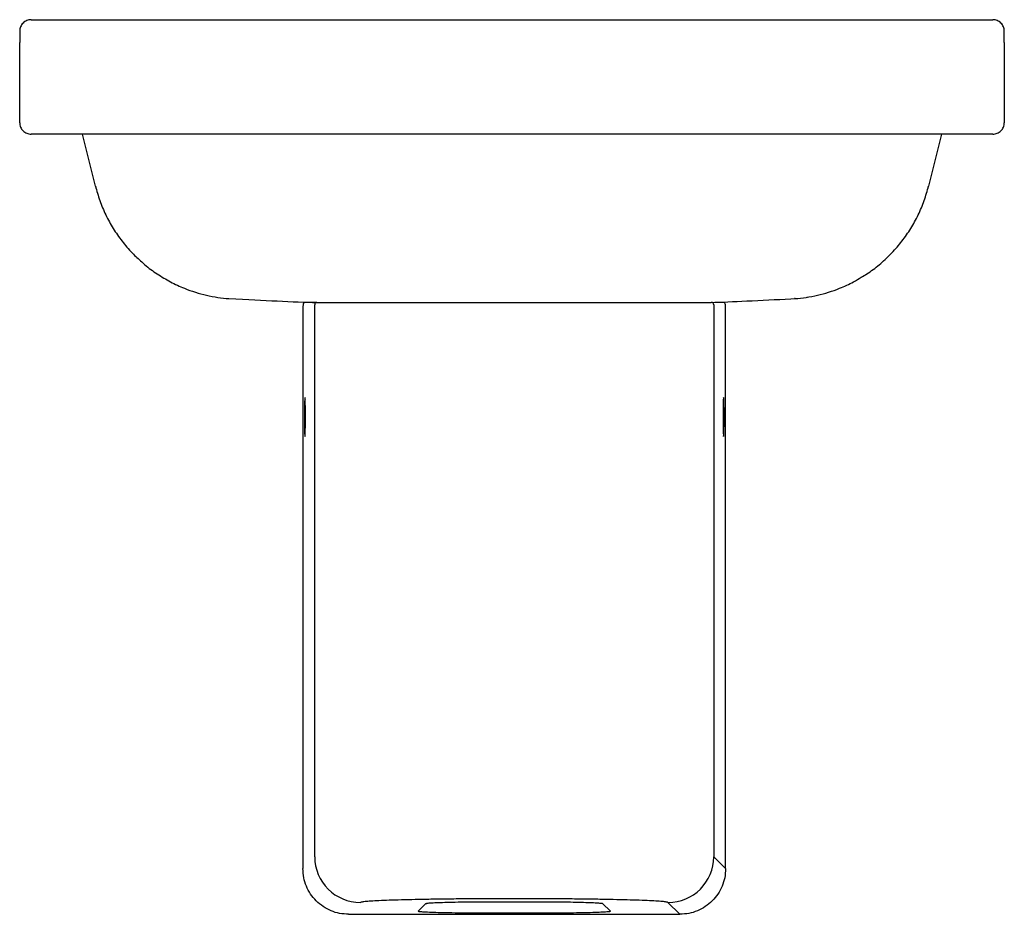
# Model space of a CAD drawing. Header units: millimetres. Extents: x 4121.819 to 4122.249, y 2328.702 to 2329.092.
import ezdxf

# ---------------------------------------------------------------- set-up
doc = ezdxf.new("R2010")
doc.units = ezdxf.units.MM
doc.layers.add('SANINDUSA', color=3, linetype='Continuous')

msp = doc.modelspace()

# ---------------------------------------------------------------- linework, layer by layer
at = {"layer": 'SANINDUSA'}
for p, q in [((4121.824172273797, 2329.092441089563), (4122.244172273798, 2329.092441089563)), ((4121.819172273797, 2329.052441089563), (4121.819172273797, 2329.082441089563)), ((4122.249172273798, 2329.082441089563), (4122.249172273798, 2329.052441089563)), ((4122.244172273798, 2329.042441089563), (4121.824172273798, 2329.042441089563)), ((4121.852253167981, 2329.019697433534), (4121.846582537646, 2329.042441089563)), ((4122.221762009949, 2329.042441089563), (4122.216091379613, 2329.019697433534)), ((4121.852253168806, 2329.019697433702), (4121.852353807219, 2329.019368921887)), ((4122.21598802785, 2329.019369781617), (4122.216091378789, 2329.019697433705)), ((4122.156010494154, 2328.970486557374), (4122.15763791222, 2328.970650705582)), ((4122.157750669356, 2328.970592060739), (4122.15760324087, 2328.970583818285)), ((4122.157766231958, 2328.970593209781), (4122.157736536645, 2328.97059145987)), ((4122.157736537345, 2328.970591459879), (4122.157750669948, 2328.970592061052)), ((4122.162883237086, 2328.971183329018), (4122.163202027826, 2328.971223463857)), ((4121.948948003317, 2328.968923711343), (4121.943949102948, 2328.968923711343)), ((4121.948007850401, 2328.726774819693), (4121.948007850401, 2328.967923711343)), ((4121.948948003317, 2328.968923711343), (4122.121084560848, 2328.968923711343)), ((4122.121292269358, 2328.968923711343), (4122.121084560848, 2328.968923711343)), ((4122.122291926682, 2328.967923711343), (4122.122291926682, 2328.726774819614)), ((4121.942844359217, 2328.963943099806), (4121.942844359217, 2328.721611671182)), ((4121.942844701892, 2328.963923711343), (4121.942844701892, 2328.721611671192)), ((4122.127455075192, 2328.721611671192), (4122.127455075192, 2328.963923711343)), ((4122.127455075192, 2328.963923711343), (4122.127455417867, 2328.963923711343)), ((4122.127455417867, 2328.721611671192), (4122.127455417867, 2328.963923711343)), ((4121.943734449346, 2328.927423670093), (4121.943668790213, 2328.927038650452)), ((4122.12663098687, 2328.927038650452), (4122.126565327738, 2328.927423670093)), ((4122.122291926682, 2328.726774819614), (4122.127455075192, 2328.721611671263)), ((4121.942844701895, 2328.721611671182), (4121.942844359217, 2328.721611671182)), ((4122.127455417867, 2328.721611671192), (4122.127455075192, 2328.721611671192)), ((4122.038320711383, 2328.708413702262), (4122.0319790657, 2328.708413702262)), ((4121.993153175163, 2328.702922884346), (4121.996573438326, 2328.706343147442)), ((4121.996573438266, 2328.70634314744), (4121.996974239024, 2328.706428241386)), ((4122.027562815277, 2328.707133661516), (4122.042736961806, 2328.707133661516)), ((4122.027562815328, 2328.70713331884), (4122.027562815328, 2328.707133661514)), ((4122.027562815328, 2328.70713331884), (4122.042736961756, 2328.70713331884)), ((4122.042736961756, 2328.707133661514), (4122.042736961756, 2328.70713331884)), ((4122.073726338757, 2328.706343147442), (4122.07714660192, 2328.702922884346)), ((4122.107461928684, 2328.701618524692), (4122.102298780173, 2328.706781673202)), ((4121.962837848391, 2328.701618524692), (4122.107461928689, 2328.701618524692)), ((4121.962837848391, 2328.701618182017), (4121.962837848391, 2328.701618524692)), ((4121.962837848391, 2328.701618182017), (4122.107481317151, 2328.701618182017)), ((4122.046157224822, 2328.702089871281), (4122.024142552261, 2328.702089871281))]:
    msp.add_line(p, q, dxfattribs=at)
at = {"layer": 'SANINDUSA', "flags": 128}
msp.add_lwpolyline([(4122.15776623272, 2328.970593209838), (4122.1577584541, 2328.970592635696), (4122.157750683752, 2328.970592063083)], dxfattribs=at)
at = {"layer": 'SANINDUSA'}
for centre, radius, start, end in [((4121.943949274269, 2328.967923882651), 0.0009998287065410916, 90.00982063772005, 180.009817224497), ((4121.949007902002, 2328.967923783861), 0.001000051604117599, 122.3493515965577, 180.0041547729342), ((4122.121292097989, 2328.96792388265), 0.0009998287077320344, 359.9901831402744, 89.99017962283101), ((4122.126350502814, 2328.967923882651), 0.000999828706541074, 359.990182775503, 89.99017936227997), ((4121.944609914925, 2328.927051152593), 0.0009412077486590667, 180.7610869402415, 226.21223677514), ((4121.968016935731, 2328.726790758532), 0.02000909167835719, 180.045640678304, 269.9543593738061), ((4122.102282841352, 2328.726790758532), 0.02000909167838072, 270.0456406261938, 359.9543591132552)]:
    msp.add_arc(centre, radius, start, end, dxfattribs=at)
for points in [[(4121.824172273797, 2329.092441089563), (4121.823517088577, 2329.092365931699), (4121.82220671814, 2329.092215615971), (4121.820553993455, 2329.091059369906), (4121.81939774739, 2329.089406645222), (4121.819247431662, 2329.088096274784), (4121.819172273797, 2329.087441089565)], [(4122.249172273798, 2329.087441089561), (4122.249097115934, 2329.08809627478), (4122.248946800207, 2329.089406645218), (4122.247790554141, 2329.091059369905), (4122.246137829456, 2329.092215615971), (4122.244827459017, 2329.092365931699), (4122.244172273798, 2329.092441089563)], [(4121.819172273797, 2329.087441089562), (4121.819172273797, 2329.087365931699), (4121.819172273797, 2329.087215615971), (4121.819172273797, 2329.086059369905), (4121.819172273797, 2329.08440664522), (4121.819172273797, 2329.083096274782), (4121.819172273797, 2329.082441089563)], [(4122.249172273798, 2329.082441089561), (4122.249172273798, 2329.08309627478), (4122.249172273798, 2329.084406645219), (4122.249172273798, 2329.086059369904), (4122.249172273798, 2329.087215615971), (4122.249172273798, 2329.087365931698), (4122.249172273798, 2329.087441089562)], [(4121.819172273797, 2329.047441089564), (4121.819172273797, 2329.047516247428), (4121.819172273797, 2329.047666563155), (4121.819172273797, 2329.048822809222), (4121.819172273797, 2329.050475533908), (4121.819172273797, 2329.051785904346), (4121.819172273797, 2329.052441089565)], [(4122.249172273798, 2329.052441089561), (4122.249172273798, 2329.051785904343), (4122.249172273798, 2329.050475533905), (4122.249172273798, 2329.048822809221), (4122.249172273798, 2329.047666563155), (4122.249172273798, 2329.047516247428), (4122.249172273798, 2329.047441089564)], [(4121.819172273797, 2329.047441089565), (4121.819247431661, 2329.046785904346), (4121.819397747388, 2329.045475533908), (4121.820553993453, 2329.043822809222), (4121.82220671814, 2329.042666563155), (4121.823517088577, 2329.042516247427), (4121.824172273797, 2329.042441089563)], [(4122.244172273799, 2329.042441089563), (4122.244827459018, 2329.042516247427), (4122.246137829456, 2329.042666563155), (4122.24779055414, 2329.04382280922), (4122.248946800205, 2329.045475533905), (4122.249097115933, 2329.046785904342), (4122.249172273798, 2329.047441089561)]]:
    msp.add_open_spline(points, degree=3, dxfattribs=at)
for points, knots in [([(4121.852253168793, 2329.019697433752), (4121.852254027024, 2329.019694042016), (4121.852255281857, 2329.019689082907), (4121.852264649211, 2329.019651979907), (4121.852273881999, 2329.019615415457), (4121.852285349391, 2329.019570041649), (4121.852298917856, 2329.019516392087), (4121.852314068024, 2329.019456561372), (4121.852333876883, 2329.019378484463), (4121.852358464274, 2329.019281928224), (4121.852386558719, 2329.019172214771), (4121.85240836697, 2329.01908772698), (4121.852421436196, 2329.019037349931), (4121.852423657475, 2329.019028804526), (4121.852424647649, 2329.019024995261)], [0, 0, 0, 0, 0.1299508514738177, 0.1900031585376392, 0.2501686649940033, 0.3108691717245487, 0.3703995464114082, 0.4326137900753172, 0.5009109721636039, 0.6175956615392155, 0.7498296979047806, 0.9014472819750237, 0.9560683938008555, 1, 1, 1, 1]), ([(4121.852424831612, 2329.019024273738), (4121.853057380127, 2329.016865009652), (4121.854322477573, 2329.012546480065), (4121.857059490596, 2329.006363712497), (4121.86036969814, 2329.000475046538), (4121.864304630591, 2328.994988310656), (4121.868472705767, 2328.990129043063), (4121.87188972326, 2328.987196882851), (4121.875167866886, 2328.984118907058), (4121.879166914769, 2328.981316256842), (4121.884934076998, 2328.977818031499), (4121.89056375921, 2328.975227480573), (4121.895859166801, 2328.97333380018), (4121.900742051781, 2328.972015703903), (4121.905655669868, 2328.971063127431), (4121.908954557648, 2328.970748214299), (4121.910578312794, 2328.970593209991)], [0, 0, 0, 0, 0.08352009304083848, 0.1670402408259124, 0.2505603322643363, 0.3340825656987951, 0.417603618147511, 0.4876269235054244, 0.5011231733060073, 0.5846421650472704, 0.6681598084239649, 0.7516740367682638, 0.814314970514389, 0.8769331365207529, 0.939424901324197, 1, 1, 1, 1]), ([(4122.157766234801, 2328.970593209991), (4122.159390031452, 2328.970748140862), (4122.162689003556, 2328.971062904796), (4122.167601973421, 2328.972016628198), (4122.172487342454, 2328.973330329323), (4122.177772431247, 2328.975242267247), (4122.182568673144, 2328.97735271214), (4122.186369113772, 2328.97976177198), (4122.190283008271, 2328.981979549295), (4122.194604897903, 2328.98535122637), (4122.19959190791, 2328.989897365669), (4122.204051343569, 2328.994976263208), (4122.207971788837, 2329.00047827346), (4122.211285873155, 2329.006362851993), (4122.214021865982, 2329.012546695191), (4122.215287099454, 2329.016865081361), (4122.215919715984, 2329.019024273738)], [0, 0, 0, 0, 0.0605750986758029, 0.1230668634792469, 0.1856850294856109, 0.248325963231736, 0.331840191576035, 0.3795886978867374, 0.4153578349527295, 0.4988768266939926, 0.582396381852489, 0.665917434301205, 0.7494396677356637, 0.8329597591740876, 0.9164799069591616, 1, 1, 1, 1]), ([(4122.215919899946, 2329.019024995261), (4122.215920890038, 2329.019028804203), (4122.215923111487, 2329.01903735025), (4122.215936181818, 2329.019087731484), (4122.215957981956, 2329.019172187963), (4122.215986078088, 2329.019281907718), (4122.216010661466, 2329.019378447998), (4122.216030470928, 2329.019456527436), (4122.216045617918, 2329.019516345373), (4122.216059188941, 2329.019570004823), (4122.2160706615, 2329.019615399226), (4122.21607989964, 2329.019651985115), (4122.216089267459, 2329.019689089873), (4122.216090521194, 2329.019694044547), (4122.216091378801, 2329.019697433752)], [0, 0, 0, 0, 0.04391487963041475, 0.09853092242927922, 0.2501651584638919, 0.382324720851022, 0.4990832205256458, 0.5673361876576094, 0.6295349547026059, 0.6890806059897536, 0.7498239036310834, 0.8099653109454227, 0.870008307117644, 1, 1, 1, 1]), ([(4121.910578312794, 2328.970593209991), (4121.91883217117, 2328.970174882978), (4121.931444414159, 2328.969569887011), (4121.944168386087, 2328.968959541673), (4121.948948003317, 2328.968923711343)], [0, 0, 0, 0, 0.5062625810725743, 1, 1, 1, 1]), ([(4122.121084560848, 2328.968923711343), (4122.12537456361, 2328.969017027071), (4122.137496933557, 2328.969598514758), (4122.149512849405, 2328.970174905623), (4122.155897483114, 2328.970481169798)], [0, 0, 0, 0, 0.4686519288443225, 1, 1, 1, 1]), ([(4122.15760324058, 2328.970583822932), (4122.157614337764, 2328.97058460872), (4122.157636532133, 2328.970586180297), (4122.157669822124, 2328.970588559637), (4122.157703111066, 2328.970590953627), (4122.157725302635, 2328.970592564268), (4122.15773639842, 2328.970593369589)], [0, 0, 0, 0, 0.2499999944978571, 0.4999999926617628, 0.7499999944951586, 1, 1, 1, 1]), ([(4121.942949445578, 2328.967923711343), (4121.942935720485, 2328.967863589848), (4121.942908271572, 2328.967743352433), (4121.942873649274, 2328.966818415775), (4121.942849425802, 2328.965496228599), (4121.94284627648, 2328.964447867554), (4121.942844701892, 2328.963923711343)], [0, 0, 0, 0, 0.2500395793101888, 0.5000559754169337, 0.7500395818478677, 1, 1, 1, 1]), ([(4122.127455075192, 2328.963923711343), (4122.127453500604, 2328.964447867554), (4122.127450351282, 2328.965496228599), (4122.12742612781, 2328.966818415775), (4122.127391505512, 2328.967743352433), (4122.127364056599, 2328.967863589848), (4122.127350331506, 2328.967923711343)], [0, 0, 0, 0, 0.2499604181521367, 0.4999440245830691, 0.7499604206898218, 1, 1, 1, 1]), ([(4121.943841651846, 2328.926226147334), (4121.943834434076, 2328.926427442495), (4121.943803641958, 2328.927286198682), (4121.943764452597, 2328.927364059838), (4121.943734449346, 2328.927423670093)], [0, 0, 0, 0, 0.2344031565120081, 1, 1, 1, 1]), ([(4122.126565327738, 2328.927423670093), (4122.126535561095, 2328.927342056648), (4122.126490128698, 2328.927217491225), (4122.126454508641, 2328.926180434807), (4122.126442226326, 2328.925822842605)], [0, 0, 0, 0, 0.6551853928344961, 1, 1, 1, 1]), ([(4121.943668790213, 2328.927038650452), (4121.9436444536, 2328.92663982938), (4121.94359580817, 2328.92584264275), (4121.943542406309, 2328.923513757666), (4121.943512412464, 2328.920685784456), (4121.943510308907, 2328.917619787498), (4121.94353616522, 2328.91471597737), (4121.943586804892, 2328.912355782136), (4121.943655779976, 2328.910741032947), (4121.943708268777, 2328.910529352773), (4121.943734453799, 2328.910423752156)], [0, 0, 0, 0, 0.1251786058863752, 0.2502142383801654, 0.3752623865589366, 0.5003248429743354, 0.6254022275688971, 0.7504715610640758, 0.8755180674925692, 1, 1, 1, 1]), ([(4121.943857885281, 2328.912033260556), (4121.943869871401, 2328.912303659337), (4121.943907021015, 2328.913141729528), (4121.943945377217, 2328.915623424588), (4121.943963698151, 2328.91892889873), (4121.943945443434, 2328.922250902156), (4121.943902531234, 2328.92490138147), (4121.94385936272, 2328.92584074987), (4121.943841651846, 2328.926226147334)], [0, 0, 0, 0, 0.09211288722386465, 0.2854933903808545, 0.4787882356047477, 0.6720833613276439, 0.8654646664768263, 1, 1, 1, 1]), ([(4122.126442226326, 2328.925822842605), (4122.126430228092, 2328.925553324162), (4122.126393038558, 2328.924717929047), (4122.126354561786, 2328.922239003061), (4122.12633607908, 2328.918934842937), (4122.126354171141, 2328.915611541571), (4122.126396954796, 2328.912957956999), (4122.126440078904, 2328.912015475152), (4122.126457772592, 2328.911628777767)], [0, 0, 0, 0, 0.09210416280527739, 0.2854846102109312, 0.4787788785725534, 0.6720728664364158, 0.8654525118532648, 1, 1, 1, 1]), ([(4122.126565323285, 2328.910423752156), (4122.126591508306, 2328.910529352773), (4122.126643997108, 2328.910741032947), (4122.126712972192, 2328.912355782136), (4122.126763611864, 2328.91471597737), (4122.126789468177, 2328.917619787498), (4122.126787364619, 2328.920685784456), (4122.126757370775, 2328.923513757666), (4122.126703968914, 2328.92584264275), (4122.126655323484, 2328.92663982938), (4122.12663098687, 2328.927038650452)], [0, 0, 0, 0, 0.1244819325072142, 0.2495284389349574, 0.3745977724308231, 0.4996751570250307, 0.6247376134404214, 0.7497857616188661, 0.874821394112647, 1, 1, 1, 1]), ([(4121.943734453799, 2328.910423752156), (4121.943764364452, 2328.910506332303), (4121.943809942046, 2328.910632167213), (4121.943845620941, 2328.91167484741), (4121.943857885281, 2328.912033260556)], [0, 0, 0, 0, 0.6562578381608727, 1, 1, 1, 1]), ([(4122.126457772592, 2328.911628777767), (4122.126464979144, 2328.911427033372), (4122.126495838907, 2328.910563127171), (4122.126535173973, 2328.910484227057), (4122.126565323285, 2328.910423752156)], [0, 0, 0, 0, 0.2335258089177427, 1, 1, 1, 1]), ([(4121.962837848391, 2328.701618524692), (4121.96150038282, 2328.70169605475), (4121.958882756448, 2328.70184779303), (4121.955103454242, 2328.703046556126), (4121.951650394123, 2328.70488289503), (4121.948610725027, 2328.707384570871), (4121.946109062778, 2328.710424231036), (4121.944272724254, 2328.71387730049), (4121.943073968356, 2328.71765658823), (4121.942922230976, 2328.720274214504), (4121.942844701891, 2328.721611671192)], [0, 0, 0, 0, 0.1277468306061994, 0.2500202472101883, 0.3758261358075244, 0.4999999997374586, 0.6241754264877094, 0.7499797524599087, 0.8722540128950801, 1, 1, 1, 1]), ([(4122.127455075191, 2328.721611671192), (4122.127377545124, 2328.720274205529), (4122.127225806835, 2328.717656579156), (4122.126027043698, 2328.713877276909), (4122.124190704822, 2328.710424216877), (4122.121689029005, 2328.707384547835), (4122.118649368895, 2328.704882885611), (4122.115196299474, 2328.703046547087), (4122.111417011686, 2328.701847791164), (4122.108799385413, 2328.701696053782), (4122.107461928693, 2328.701618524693)], [0, 0, 0, 0, 0.1277468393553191, 0.250020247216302, 0.3758261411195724, 0.4999999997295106, 0.6241754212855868, 0.7499797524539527, 0.8722540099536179, 1, 1, 1, 1]), ([(4122.031979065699, 2328.708413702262), (4122.029233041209, 2328.708411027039), (4122.023741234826, 2328.708405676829), (4122.01563954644, 2328.708362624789), (4122.007808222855, 2328.708294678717), (4122.000376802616, 2328.708200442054), (4121.993468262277, 2328.708082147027), (4121.987197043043, 2328.707941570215), (4121.981666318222, 2328.707781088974), (4121.976969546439, 2328.707603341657), (4121.973177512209, 2328.707411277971), (4121.970378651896, 2328.707208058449), (4121.968523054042, 2328.706997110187), (4121.968175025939, 2328.706853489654), (4121.968000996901, 2328.706781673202)], [0, 0, 0, 0, 0.08332053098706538, 0.1666337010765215, 0.2499619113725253, 0.3332877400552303, 0.4166084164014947, 0.4999458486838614, 0.583282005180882, 0.6666134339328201, 0.7499613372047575, 0.8333069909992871, 0.9166463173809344, 1, 1, 1, 1]), ([(4122.102298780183, 2328.706781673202), (4122.102124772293, 2328.706853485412), (4122.101776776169, 2328.70699710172), (4122.099921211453, 2328.70720805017), (4122.097122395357, 2328.707411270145), (4122.093330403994, 2328.707603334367), (4122.088633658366, 2328.707781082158), (4122.083102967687, 2328.707941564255), (4122.076831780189, 2328.708082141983), (4122.06992325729, 2328.708200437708), (4122.062491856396, 2328.708294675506), (4122.054660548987, 2328.708362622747), (4122.046558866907, 2328.70840567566), (4122.04106689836, 2328.708411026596), (4122.038320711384, 2328.708413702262)], [0, 0, 0, 0, 0.08334874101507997, 0.1666880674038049, 0.2500386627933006, 0.3333816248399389, 0.416713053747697, 0.5000541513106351, 0.5833866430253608, 0.6667073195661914, 0.7500380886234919, 0.8333613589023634, 0.9166745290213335, 1, 1, 1, 1]), ([(4121.996573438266, 2328.706343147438), (4121.996700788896, 2328.706353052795), (4121.996862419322, 2328.70636562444), (4121.997001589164, 2328.706443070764), (4121.997031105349, 2328.706459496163)], [0, 0, 0, 0, 0.7879124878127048, 1, 1, 1, 1]), ([(4121.996974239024, 2328.706428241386), (4121.997061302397, 2328.706451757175), (4121.997340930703, 2328.706527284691), (4121.999024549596, 2328.706649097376), (4122.001902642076, 2328.706786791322), (4122.005799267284, 2328.706906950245), (4122.010487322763, 2328.707005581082), (4122.015814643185, 2328.707078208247), (4122.021577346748, 2328.707124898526), (4122.025567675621, 2328.707130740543), (4122.02756281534, 2328.707133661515)], [0, 0, 0, 0, 0.06068000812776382, 0.1948907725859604, 0.3290950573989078, 0.4632910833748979, 0.5974782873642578, 0.7316574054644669, 0.8658303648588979, 1, 1, 1, 1]), ([(4122.042736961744, 2328.707133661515), (4122.04473205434, 2328.707130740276), (4122.048722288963, 2328.707124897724), (4122.054485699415, 2328.707078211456), (4122.059810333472, 2328.707005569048), (4122.064508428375, 2328.706906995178), (4122.068367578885, 2328.706786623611), (4122.071239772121, 2328.706656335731), (4122.072256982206, 2328.706563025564), (4122.072725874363, 2328.706520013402)], [0, 0, 0, 0, 0.1458566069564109, 0.2917168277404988, 0.4375837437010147, 0.5834594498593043, 0.7293447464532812, 0.8752390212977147, 1, 1, 1, 1]), ([(4122.072725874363, 2328.706520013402), (4122.072818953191, 2328.706512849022), (4122.073554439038, 2328.706456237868), (4122.073646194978, 2328.706395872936), (4122.073726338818, 2328.70634314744)], [0, 0, 0, 0, 0.1265542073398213, 1, 1, 1, 1]), ([(4122.024142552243, 2328.702089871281), (4122.022079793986, 2328.702092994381), (4122.017954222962, 2328.702099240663), (4122.012011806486, 2328.702149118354), (4122.00655076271, 2328.702226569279), (4122.00179014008, 2328.702331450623), (4121.997910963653, 2328.702458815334), (4121.995097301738, 2328.70260379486), (4121.993348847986, 2328.702760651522), (4121.993218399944, 2328.702868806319), (4121.993153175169, 2328.702922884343)], [0, 0, 0, 0, 0.1249786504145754, 0.2499606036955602, 0.374948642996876, 0.4999445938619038, 0.6249490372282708, 0.7499612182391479, 0.874979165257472, 1, 1, 1, 1]), ([(4122.077146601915, 2328.702922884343), (4122.077081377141, 2328.702868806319), (4122.076950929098, 2328.702760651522), (4122.075202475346, 2328.70260379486), (4122.07238881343, 2328.702458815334), (4122.068509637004, 2328.702331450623), (4122.063749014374, 2328.702226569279), (4122.058287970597, 2328.702149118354), (4122.052345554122, 2328.702099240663), (4122.048219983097, 2328.702092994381), (4122.046157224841, 2328.702089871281)], [0, 0, 0, 0, 0.1250208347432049, 0.2500387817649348, 0.3750509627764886, 0.5000554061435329, 0.6250513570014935, 0.750039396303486, 0.8750213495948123, 1, 1, 1, 1])]:
    msp.add_open_spline(points, degree=3, knots=knots, dxfattribs=at)

doc.saveas('drawing.dxf')
